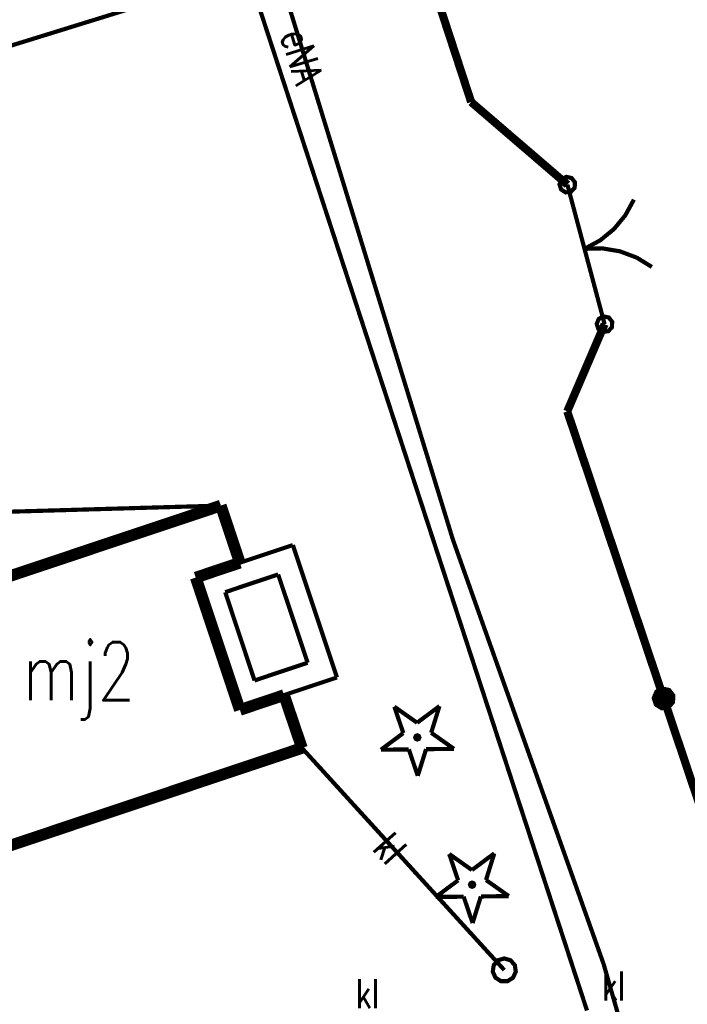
# Model space of a CAD drawing. Header units: metres. Extents: x 7542868 to 7543897, y 5828496 to 5830561.
# Tile 52 of 122: x 7543256 to 7543271, y 5830050 to 5830071. Entities that reach past the tile are written whole.
import ezdxf
from ezdxf.enums import TextEntityAlignment as Align

# ---------------------------------------------------------------- set-up
doc = ezdxf.new("R2010")
doc.units = ezdxf.units.M
doc.header["$MEASUREMENT"] = 0
for name, color, linetype in [('BDOT500_KTOK_L_1', 7, 'Continuous'), ('BDOT500_KTOK_L_4', 7, 'Continuous'), ('BDOT500_OBOP_T_0', 7, 'Continuous'), ('BUDYNKI_EGBB_E_T_0', 7, 'Continuous'), ('BUDYNKI_EGBB_L_0', 7, 'Continuous'), ('BUDYNKI_EGBE_L_0', 7, 'Continuous'), ('GESUT_SUPE_E_T_3', 7, 'Continuous'), ('GESUT_SUPE_L_3', 7, 'Continuous'), ('GESUT_SUPK_E_T_1', 7, 'Continuous'), ('GESUT_SUPK_L_1', 7, 'Continuous'), ('GESUT_SUPW_L_1', 7, 'Continuous'), ('GESUT_SUUK_E_T_3', 7, 'Continuous'), ('GESUT_SUUK_T_2', 7, 'Continuous'), ('GESUT_SUUK_T_4', 7, 'Continuous'), ('GLOWNA_BAZA_DZIALKI', 7, 'Continuous')]:
    doc.layers.add(name, color=color, linetype=linetype)
doc.styles.add('STYL_ARIAL', font='simplex', dxfattribs={"width": 0.75, "oblique": 0.1})

msp = doc.modelspace()

# ---------------------------------------------------------------- linework, layer by layer
at = {"layer": 'BDOT500_KTOK_L_1', "color": 7, "const_width": 0.09}
for points in [[(7543267.9936, 5830067.8143), (7543267.9582, 5830067.925), (7543268.0023, 5830068.0326), (7543268.1053, 5830068.0867), (7543268.2189, 5830068.0619), (7543268.29, 5830067.9699), (7543268.2854, 5830067.8537), (7543268.2071, 5830067.7677), (7543268.0919, 5830067.7521), (7543267.9936, 5830067.8143)], [(7543268.1281, 5830067.9182), (7543268.3676, 5830067.0203)], [(7543269.5593, 5830067.597), (7543269.3757, 5830067.2597), (7543269.1311, 5830066.9637), (7543268.8344, 5830066.7199), (7543268.4965, 5830066.5372)], [(7543268.3032, 5830067.2619), (7543268.6899, 5830065.8126)], [(7543268.4965, 5830066.5372), (7543268.8804, 5830066.5472), (7543269.2592, 5830066.4836), (7543269.6188, 5830066.3488), (7543269.9459, 5830066.1477)], [(7543268.6899, 5830065.8126), (7543268.9294, 5830064.9147)], [(7543268.7949, 5830064.8108), (7543268.7596, 5830064.9215), (7543268.8037, 5830065.0291), (7543268.9067, 5830065.0832), (7543269.0203, 5830065.0584), (7543269.0914, 5830064.9664), (7543269.0867, 5830064.8502), (7543269.0085, 5830064.7642), (7543268.8932, 5830064.7486), (7543268.7949, 5830064.8108)]]:
    msp.add_lwpolyline(points, dxfattribs=at)
at = {"layer": 'BDOT500_KTOK_L_4', "color": 7, "const_width": 0.175}
for points in [[(7543266.0572, 5830069.6983), (7543263.8927, 5830076.3136)], [(7543268.1281, 5830067.9182), (7543266.0572, 5830069.6983)], [(7543268.1253, 5830063.0384), (7543268.9294, 5830064.9147)], [(7543270.202, 5830056.8575), (7543268.1253, 5830063.0384)], [(7543270.0674, 5830056.7535), (7543270.0321, 5830056.8643), (7543270.0762, 5830056.9719), (7543270.1792, 5830057.026), (7543270.2928, 5830057.0012), (7543270.3639, 5830056.9092), (7543270.3592, 5830056.793), (7543270.281, 5830056.707), (7543270.1657, 5830056.6914), (7543270.0674, 5830056.7535)], [(7543272.2786, 5830050.6767), (7543270.202, 5830056.8575)]]:
    msp.add_lwpolyline(points, dxfattribs=at)
at = {"layer": 'BDOT500_OBOP_T_0', "color": 3, "const_width": 0.09}
for points in [[(7543264.4044, 5830056.6806), (7543264.8942, 5830056.334)], [(7543264.5969, 5830056.1123), (7543264.4044, 5830056.6806)], [(7543264.8942, 5830056.334), (7543265.3752, 5830056.6927)], [(7543265.3752, 5830056.6927), (7543265.1969, 5830056.1197)], [(7543264.1159, 5830055.7536), (7543264.5969, 5830056.1123)], [(7543264.8981, 5830056.0635), (7543264.9299, 5830056.0503), (7543264.9431, 5830056.0185), (7543264.9299, 5830055.9867), (7543264.8981, 5830055.9735), (7543264.8663, 5830055.9867), (7543264.8531, 5830056.0185), (7543264.8663, 5830056.0503), (7543264.8981, 5830056.0635)], [(7543265.1969, 5830056.1197), (7543265.6867, 5830055.7731)], [(7543264.7159, 5830055.761), (7543264.1159, 5830055.7536)], [(7543264.9084, 5830055.1927), (7543264.7159, 5830055.761)], [(7543265.0867, 5830055.7656), (7543264.9084, 5830055.1927)], [(7543265.6867, 5830055.7731), (7543265.0867, 5830055.7656)], [(7543265.5841, 5830053.5102), (7543266.0739, 5830053.1636)], [(7543265.7766, 5830052.9419), (7543265.5841, 5830053.5102)], [(7543266.0739, 5830053.1636), (7543266.5549, 5830053.5223)], [(7543266.5549, 5830053.5223), (7543266.3766, 5830052.9493)], [(7543265.2955, 5830052.5832), (7543265.7766, 5830052.9419)], [(7543266.0778, 5830052.8931), (7543266.1096, 5830052.8799), (7543266.1228, 5830052.8481), (7543266.1096, 5830052.8163), (7543266.0778, 5830052.8031), (7543266.046, 5830052.8163), (7543266.0328, 5830052.8481), (7543266.046, 5830052.8799), (7543266.0778, 5830052.8931)], [(7543266.3766, 5830052.9493), (7543266.8664, 5830052.6027)], [(7543265.8955, 5830052.5906), (7543265.2955, 5830052.5832)], [(7543266.088, 5830052.0223), (7543265.8955, 5830052.5906)], [(7543266.2664, 5830052.5952), (7543266.088, 5830052.0223)], [(7543266.8664, 5830052.6027), (7543266.2664, 5830052.5952)]]:
    msp.add_lwpolyline(points, dxfattribs=at)
at = {"layer": 'BUDYNKI_EGBB_L_0', "color": 34, "const_width": 0.25}
for points in [[(7543250.711, 5830057.6796), (7543260.6693, 5830061.0094)], [(7543260.6693, 5830061.0094), (7543261.08, 5830059.78)], [(7543261.08, 5830059.78), (7543260.13, 5830059.46)], [(7543260.13, 5830059.46), (7543261.08, 5830056.61)], [(7543261.08, 5830056.61), (7543262.03, 5830056.93)], [(7543262.03, 5830056.93), (7543262.416, 5830055.7908)], [(7543262.416, 5830055.7908), (7543252.4576, 5830052.4609)]]:
    msp.add_lwpolyline(points, dxfattribs=at)
at = {"layer": 'BUDYNKI_EGBE_L_0', "color": 7, "const_width": 0.09}
for points in [[(7543261.08, 5830059.78), (7543262.22, 5830060.16)], [(7543262.22, 5830060.16), (7543263.17, 5830057.31)], [(7543260.133, 5830059.459), (7543261.08, 5830059.78)], [(7543261.08, 5830056.61), (7543260.133, 5830059.459)], [(7543261.2393, 5830059.3061), (7543261.9038, 5830059.5275)], [(7543261.9038, 5830059.5275), (7543262.5375, 5830057.6262)], [(7543260.7643, 5830059.145), (7543261.2393, 5830059.3061)], [(7543261.3961, 5830057.2441), (7543260.7643, 5830059.145)], [(7543262.5375, 5830057.6262), (7543261.8711, 5830057.4041)], [(7543261.8711, 5830057.4041), (7543261.3961, 5830057.2441)], [(7543263.17, 5830057.31), (7543262.03, 5830056.93)], [(7543262.03, 5830056.93), (7543261.08, 5830056.61)]]:
    msp.add_lwpolyline(points, dxfattribs=at)
at = {"layer": 'GESUT_SUPE_L_3', "color": 1, "const_width": 0.09}
for points in [[(7543265.6652, 5830060.2741), (7543258.9111, 5830082.2604)], [(7543265.6652, 5830060.2741), (7543268.9094, 5830051.1353)], [(7543268.9094, 5830051.1353), (7543270.2009, 5830046.6336)]]:
    msp.add_lwpolyline(points, dxfattribs=at)
at = {"layer": 'GESUT_SUPK_L_1', "color": 34, "const_width": 0.09}
msp.add_lwpolyline([(7543266.7699, 5830051.0104), (7543262.416, 5830055.7908)], dxfattribs=at)
msp.add_lwpolyline([(7543266.7699, 5830051.0104), (7543262.416, 5830055.7908)], dxfattribs=at)
at = {"layer": 'GESUT_SUPW_L_1', "color": 5, "const_width": 0.09}
msp.add_lwpolyline([(7543244.2401, 5830060.5349), (7543260.6693, 5830061.0094)], dxfattribs=at)
msp.add_lwpolyline([(7543244.2401, 5830060.5349), (7543260.6693, 5830061.0094)], dxfattribs=at)
at = {"layer": 'GESUT_SUUK_T_2', "color": 34, "const_width": 0.09}
msp.add_lwpolyline([(7543266.7699, 5830051.2604), (7543266.9051, 5830051.2207), (7543266.9973, 5830051.1143), (7543267.0174, 5830050.9748), (7543266.9589, 5830050.8467), (7543266.8403, 5830050.7705), (7543266.6995, 5830050.7705), (7543266.581, 5830050.8467), (7543266.5225, 5830050.9748), (7543266.5425, 5830051.1143), (7543266.6348, 5830051.2207), (7543266.7699, 5830051.2604)], dxfattribs=at)
at = {"layer": 'GESUT_SUUK_T_4', "color": 7, "const_width": 0.09}
msp.add_lwpolyline([(7543266.7699, 5830051.2604), (7543266.9051, 5830051.2207), (7543266.9973, 5830051.1143), (7543267.0174, 5830050.9748), (7543266.9589, 5830050.8467), (7543266.8403, 5830050.7705), (7543266.6995, 5830050.7705), (7543266.581, 5830050.8467), (7543266.5225, 5830050.9748), (7543266.5425, 5830051.1143), (7543266.6348, 5830051.2207), (7543266.7699, 5830051.2604)], dxfattribs=at)
at = {"layer": 'GLOWNA_BAZA_DZIALKI', "color": 92, "lineweight": 20, "const_width": 0.09}
for points in [[(7543229.13, 5830062.54), (7543261.25, 5830072.49)], [(7543268.55, 5830050.14), (7543261.25, 5830072.49)]]:
    msp.add_lwpolyline(points, dxfattribs=at)

# ---------------------------------------------------------------- texts
at = {"layer": 'BUDYNKI_EGBB_E_T_0', "color": 7, "style": 'STYL_ARIAL', "width": 0.75}
msp.add_text('mj2', height=1.25, dxfattribs=at).set_placement((7543257.6195, 5830057.4449), align=Align.MIDDLE_CENTER)
at = {"layer": 'GESUT_SUPE_E_T_3', "color": 1, "style": 'STYL_ARIAL', "width": 0.75}
msp.add_text('eNA', height=0.625, rotation=287.0769, dxfattribs=at).set_placement((7543262.4147, 5830070.6781), align=Align.MIDDLE_CENTER)
at = {"layer": 'GESUT_SUPK_E_T_1', "color": 34, "style": 'STYL_ARIAL', "width": 0.75}
msp.add_text('kl', height=0.625, rotation=312.3271, dxfattribs=at).set_placement((7543264.3121, 5830053.6316), align=Align.MIDDLE_CENTER)
at = {"layer": 'GESUT_SUUK_E_T_3', "color": 7, "style": 'STYL_ARIAL', "width": 0.75}
for p in [(7543268.8734, 5830050.1673), (7543263.5771, 5830050.0012)]:
    msp.add_text('kl', height=0.625, dxfattribs=at).set_placement(p, align=Align.BOTTOM_LEFT)

doc.saveas('drawing.dxf')
